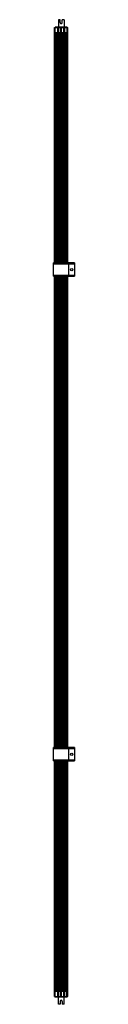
# Model space of a CAD drawing. Header units: millimetres. Extents: x 753 to 791, y 173 to 1956.
import ezdxf

# ---------------------------------------------------------------- set-up
doc = ezdxf.new("R2010")
doc.units = ezdxf.units.MM
doc.header["$LTSCALE"] = 138.419791
doc.layers.get('0').update_dxf_attribs({"linetype": 'CONTINUOUS'})

msp = doc.modelspace()

# ---------------------------------------------------------------- linework, layer by layer
at = {"color": 7, "linetype": 'Continuous'}
for p, q in [((761.4, 1955.8), (761.4, 1942.5)), ((764.5, 1955.8), (761.4, 1955.8)), ((764.5, 1950.6), (764.5, 1955.8)), ((768.4, 1950.6), (768.4, 1955.8)), ((771.6, 1955.8), (768.4, 1955.8)), ((771.6, 1955.8), (771.6, 1942.5)), ((754.5, 1515.3), (754.5, 1941.8)), ((754.5, 1941.8), (778.5, 1941.8)), ((755.5, 1513.8), (755.5, 1942.5)), ((759.7, 1931.8), (755.5, 1931.8)), ((777.4, 1942.5), (755.6, 1942.5)), ((756.5, 1515.3), (756.5, 1931.8)), ((757.5, 1515.3), (757.5, 1929.3)), ((758.3, 1929.3), (757.5, 1929.3)), ((758.3, 1515.3), (758.3, 1929.3)), ((758.6, 1515.3), (758.6, 1931.8)), ((759.7, 1941.8), (759.7, 1515.3)), ((760.3, 1515.3), (760.3, 1941.8)), ((761.3, 1515.3), (761.3, 1941.8)), ((765.4, 1931.8), (761.3, 1931.8)), ((761.9, 1515.3), (761.9, 1931.8)), ((762.9, 1515.3), (762.9, 1931.8)), ((763.2, 1515.3), (763.2, 1929.3)), ((764, 1929.3), (763.2, 1929.3)), ((764, 1515.3), (764, 1929.3)), ((764.4, 1515.3), (764.4, 1931.8)), ((765.4, 1515.3), (765.4, 1941.8)), ((766, 1515.3), (766, 1941.8)), ((767, 1515.3), (767, 1941.8)), ((771.1, 1931.8), (767, 1931.8)), ((767.7, 1515.3), (767.7, 1931.8)), ((768.7, 1515.3), (768.7, 1931.8)), ((769, 1515.3), (769, 1929.3)), ((769.8, 1929.3), (769, 1929.3)), ((769.8, 1515.3), (769.8, 1929.3)), ((770.1, 1515.3), (770.1, 1931.8)), ((771.1, 1515.3), (771.1, 1941.8)), ((771.8, 1515.3), (771.8, 1941.8)), ((772.8, 1515.3), (772.8, 1941.8)), ((777.5, 1931.8), (772.8, 1931.8)), ((773.4, 1515.3), (773.4, 1931.8)), ((774.4, 1515.3), (774.4, 1931.8)), ((774.7, 1515.3), (774.7, 1929.3)), ((775.5, 1929.3), (774.7, 1929.3)), ((775.5, 1515.3), (775.5, 1929.3)), ((776.5, 1515.3), (776.5, 1931.8)), ((777.4, 1942.5), (777.5, 1942.1)), ((777.5, 1515.3), (777.5, 1941.8)), ((778.5, 1515.3), (778.5, 1941.8)), ((757.5, 1888.5), (758.3, 1888.5)), ((757.5, 1882.2), (758.3, 1882.2)), ((763.2, 1888.5), (764, 1888.5)), ((763.2, 1882.2), (764, 1882.2)), ((769, 1888.5), (769.8, 1888.5)), ((769, 1882.2), (769.8, 1882.2)), ((774.7, 1888.5), (775.5, 1888.5)), ((774.7, 1882.2), (775.5, 1882.2)), ((757.5, 1840.5), (758.3, 1840.5)), ((763.2, 1840.5), (764, 1840.5)), ((769, 1840.5), (769.8, 1840.5)), ((774.7, 1840.5), (775.5, 1840.5)), ((757.5, 1834.2), (758.3, 1834.2)), ((763.2, 1834.2), (764, 1834.2)), ((769, 1834.2), (769.8, 1834.2)), ((774.7, 1834.2), (775.5, 1834.2)), ((757.5, 1792.5), (758.3, 1792.5)), ((757.5, 1786.2), (758.3, 1786.2)), ((763.2, 1792.5), (764, 1792.5)), ((763.2, 1786.2), (764, 1786.2)), ((769, 1792.5), (769.8, 1792.5)), ((769, 1786.2), (769.8, 1786.2)), ((774.7, 1792.5), (775.5, 1792.5)), ((774.7, 1786.2), (775.5, 1786.2)), ((757.5, 1744.5), (758.3, 1744.5)), ((757.5, 1738.2), (758.3, 1738.2)), ((763.2, 1744.5), (764, 1744.5)), ((763.2, 1738.2), (764, 1738.2)), ((769, 1744.5), (769.8, 1744.5)), ((769, 1738.2), (769.8, 1738.2)), ((774.7, 1744.5), (775.5, 1744.5)), ((774.7, 1738.2), (775.5, 1738.2)), ((757.5, 1696.5), (758.3, 1696.5)), ((763.2, 1696.5), (764, 1696.5)), ((769, 1696.5), (769.8, 1696.5)), ((774.7, 1696.5), (775.5, 1696.5)), ((757.5, 1690.2), (758.3, 1690.2)), ((763.2, 1690.2), (764, 1690.2)), ((769, 1690.2), (769.8, 1690.2)), ((774.7, 1690.2), (775.5, 1690.2)), ((757.5, 1648.5), (758.3, 1648.5)), ((757.5, 1642.2), (758.3, 1642.2)), ((763.2, 1648.5), (764, 1648.5)), ((763.2, 1642.2), (764, 1642.2)), ((769, 1648.5), (769.8, 1648.5)), ((769, 1642.2), (769.8, 1642.2)), ((774.7, 1648.5), (775.5, 1648.5)), ((774.7, 1642.2), (775.5, 1642.2)), ((757.5, 1600.5), (758.3, 1600.5)), ((757.5, 1594.2), (758.3, 1594.2)), ((763.2, 1600.5), (764, 1600.5)), ((763.2, 1594.2), (764, 1594.2)), ((769, 1600.5), (769.8, 1600.5)), ((769, 1594.2), (769.8, 1594.2)), ((774.7, 1600.5), (775.5, 1600.5)), ((774.7, 1594.2), (775.5, 1594.2)), ((757.5, 1552.5), (758.3, 1552.5)), ((763.2, 1552.5), (764, 1552.5)), ((769, 1552.5), (769.8, 1552.5)), ((774.7, 1552.5), (775.5, 1552.5)), ((757.5, 1546.2), (758.3, 1546.2)), ((763.2, 1546.2), (764, 1546.2)), ((769, 1546.2), (769.8, 1546.2)), ((774.7, 1546.2), (775.5, 1546.2)), ((752.5, 1491.3), (752.5, 1515.3)), ((790.5, 1515.3), (752.5, 1515.3)), ((752.5, 1513.8), (790.5, 1513.8)), ((780.5, 1492.8), (780.5, 1513.8)), ((787.5, 1513.8), (787.5, 1515.3)), ((790.5, 1515.3), (790.5, 1491.3)), ((790.5, 1492.8), (752.5, 1492.8)), ((752.5, 1491.3), (790.5, 1491.3)), ((754.5, 637.6), (754.5, 1491.3)), ((755.5, 636.1), (755.5, 1492.8)), ((756.5, 637.6), (756.5, 1491.3)), ((757.5, 637.6), (757.5, 1491.3)), ((758.3, 637.6), (758.3, 1491.3)), ((758.6, 637.6), (758.6, 1491.3)), ((759.7, 637.6), (759.7, 1491.3)), ((760.3, 637.6), (760.3, 1491.3)), ((761.3, 637.6), (761.3, 1491.3)), ((761.9, 637.6), (761.9, 1491.3)), ((762.9, 637.6), (762.9, 1491.3)), ((763.2, 637.6), (763.2, 1491.3)), ((764, 637.6), (764, 1491.3)), ((764.4, 637.6), (764.4, 1491.3)), ((765.4, 637.6), (765.4, 1491.3)), ((766, 637.6), (766, 1491.3)), ((767, 637.6), (767, 1491.3)), ((767.7, 637.6), (767.7, 1491.3)), ((768.7, 637.6), (768.7, 1491.3)), ((769, 637.6), (769, 1491.3)), ((769.8, 637.6), (769.8, 1491.3)), ((770.1, 637.6), (770.1, 1491.3)), ((771.1, 637.6), (771.1, 1491.3)), ((771.8, 637.6), (771.8, 1491.3)), ((772.8, 637.6), (772.8, 1491.3)), ((773.4, 637.6), (773.4, 1491.3)), ((774.4, 637.6), (774.4, 1491.3)), ((774.7, 637.6), (774.7, 1491.3)), ((775.5, 637.6), (775.5, 1491.3)), ((776.5, 637.6), (776.5, 1491.3)), ((777.5, 637.6), (777.5, 1491.3)), ((778.5, 637.6), (778.5, 1491.3)), ((787.5, 1491.3), (787.5, 1492.8)), ((757.5, 1456.5), (758.3, 1456.5)), ((757.5, 1450.2), (758.3, 1450.2)), ((763.2, 1456.5), (764, 1456.5)), ((763.2, 1450.2), (764, 1450.2)), ((769, 1456.5), (769.8, 1456.5)), ((769, 1450.2), (769.8, 1450.2)), ((774.7, 1456.5), (775.5, 1456.5)), ((774.7, 1450.2), (775.5, 1450.2)), ((757.5, 1408.5), (758.3, 1408.5)), ((757.5, 1402.2), (758.3, 1402.2)), ((763.2, 1408.5), (764, 1408.5)), ((763.2, 1402.2), (764, 1402.2)), ((769, 1408.5), (769.8, 1408.5)), ((769, 1402.2), (769.8, 1402.2)), ((774.7, 1408.5), (775.5, 1408.5)), ((774.7, 1402.2), (775.5, 1402.2)), ((757.5, 1360.5), (758.3, 1360.5)), ((763.2, 1360.5), (764, 1360.5)), ((769, 1360.5), (769.8, 1360.5)), ((774.7, 1360.5), (775.5, 1360.5)), ((757.5, 1354.2), (758.3, 1354.2)), ((763.2, 1354.2), (764, 1354.2)), ((769, 1354.2), (769.8, 1354.2)), ((774.7, 1354.2), (775.5, 1354.2)), ((757.5, 1312.5), (758.3, 1312.5)), ((757.5, 1306.2), (758.3, 1306.2)), ((763.2, 1312.5), (764, 1312.5)), ((763.2, 1306.2), (764, 1306.2)), ((769, 1312.5), (769.8, 1312.5)), ((769, 1306.2), (769.8, 1306.2)), ((774.7, 1312.5), (775.5, 1312.5)), ((774.7, 1306.2), (775.5, 1306.2)), ((757.5, 1264.5), (758.3, 1264.5)), ((757.5, 1258.2), (758.3, 1258.2)), ((763.2, 1264.5), (764, 1264.5)), ((763.2, 1258.2), (764, 1258.2)), ((769, 1264.5), (769.8, 1264.5)), ((769, 1258.2), (769.8, 1258.2)), ((774.7, 1264.5), (775.5, 1264.5)), ((774.7, 1258.2), (775.5, 1258.2)), ((757.5, 1216.5), (758.3, 1216.5)), ((763.2, 1216.5), (764, 1216.5)), ((769, 1216.5), (769.8, 1216.5)), ((774.7, 1216.5), (775.5, 1216.5)), ((757.5, 1210.2), (758.3, 1210.2)), ((763.2, 1210.2), (764, 1210.2)), ((769, 1210.2), (769.8, 1210.2)), ((774.7, 1210.2), (775.5, 1210.2)), ((757.5, 1168.5), (758.3, 1168.5)), ((757.5, 1162.2), (758.3, 1162.2)), ((763.2, 1168.5), (764, 1168.5)), ((763.2, 1162.2), (764, 1162.2)), ((769, 1168.5), (769.8, 1168.5)), ((769, 1162.2), (769.8, 1162.2)), ((774.7, 1168.5), (775.5, 1168.5)), ((774.7, 1162.2), (775.5, 1162.2)), ((757.5, 1120.5), (758.3, 1120.5)), ((757.5, 1114.2), (758.3, 1114.2)), ((763.2, 1120.5), (764, 1120.5)), ((763.2, 1114.2), (764, 1114.2)), ((769, 1120.5), (769.8, 1120.5)), ((769, 1114.2), (769.8, 1114.2)), ((774.7, 1120.5), (775.5, 1120.5)), ((774.7, 1114.2), (775.5, 1114.2)), ((757.5, 1072.5), (758.3, 1072.5)), ((763.2, 1072.5), (764, 1072.5)), ((769, 1072.5), (769.8, 1072.5)), ((774.7, 1072.5), (775.5, 1072.5)), ((757.5, 1066.2), (758.3, 1066.2)), ((763.2, 1066.2), (764, 1066.2)), ((769, 1066.2), (769.8, 1066.2)), ((774.7, 1066.2), (775.5, 1066.2)), ((757.5, 1024.5), (758.3, 1024.5)), ((757.5, 1018.2), (758.3, 1018.2)), ((763.2, 1024.5), (764, 1024.5)), ((763.2, 1018.2), (764, 1018.2)), ((769, 1024.5), (769.8, 1024.5)), ((769, 1018.2), (769.8, 1018.2)), ((774.7, 1024.5), (775.5, 1024.5)), ((774.7, 1018.2), (775.5, 1018.2)), ((757.5, 976.5), (758.3, 976.5)), ((757.5, 970.2), (758.3, 970.2)), ((763.2, 976.5), (764, 976.5)), ((763.2, 970.2), (764, 970.2)), ((769, 976.5), (769.8, 976.5)), ((769, 970.2), (769.8, 970.2)), ((774.7, 976.5), (775.5, 976.5)), ((774.7, 970.2), (775.5, 970.2)), ((757.5, 928.5), (758.3, 928.5)), ((763.2, 928.5), (764, 928.5)), ((769, 928.5), (769.8, 928.5)), ((774.7, 928.5), (775.5, 928.5)), ((757.5, 922.2), (758.3, 922.2)), ((763.2, 922.2), (764, 922.2)), ((769, 922.2), (769.8, 922.2)), ((774.7, 922.2), (775.5, 922.2)), ((757.5, 880.5), (758.3, 880.5)), ((757.5, 874.2), (758.3, 874.2)), ((763.2, 880.5), (764, 880.5)), ((763.2, 874.2), (764, 874.2)), ((769, 880.5), (769.8, 880.5)), ((769, 874.2), (769.8, 874.2)), ((774.7, 880.5), (775.5, 880.5)), ((774.7, 874.2), (775.5, 874.2)), ((757.5, 832.5), (758.3, 832.5)), ((757.5, 826.2), (758.3, 826.2)), ((763.2, 832.5), (764, 832.5)), ((763.2, 826.2), (764, 826.2)), ((769, 832.5), (769.8, 832.5)), ((769, 826.2), (769.8, 826.2)), ((774.7, 832.5), (775.5, 832.5)), ((774.7, 826.2), (775.5, 826.2)), ((757.5, 784.5), (758.3, 784.5)), ((757.5, 778.2), (758.3, 778.2)), ((763.2, 784.5), (764, 784.5)), ((763.2, 778.2), (764, 778.2)), ((769, 784.5), (769.8, 784.5)), ((769, 778.2), (769.8, 778.2)), ((774.7, 784.5), (775.5, 784.5)), ((774.7, 778.2), (775.5, 778.2)), ((757.5, 736.5), (758.3, 736.5)), ((763.2, 736.5), (764, 736.5)), ((769, 736.5), (769.8, 736.5)), ((774.7, 736.5), (775.5, 736.5)), ((757.5, 730.2), (758.3, 730.2)), ((763.2, 730.2), (764, 730.2)), ((769, 730.2), (769.8, 730.2)), ((774.7, 730.2), (775.5, 730.2)), ((757.5, 688.5), (758.3, 688.5)), ((757.5, 682.2), (758.3, 682.2)), ((763.2, 688.5), (764, 688.5)), ((763.2, 682.2), (764, 682.2)), ((769, 688.5), (769.8, 688.5)), ((769, 682.2), (769.8, 682.2)), ((774.7, 688.5), (775.5, 688.5)), ((774.7, 682.2), (775.5, 682.2)), ((790.5, 637.6), (752.5, 637.6)), ((752.5, 613.6), (752.5, 637.6)), ((752.5, 636.1), (790.5, 636.1)), ((757.5, 640.5), (758.3, 640.5)), ((763.2, 640.5), (764, 640.5)), ((769, 640.5), (769.8, 640.5)), ((774.7, 640.5), (775.5, 640.5)), ((780.5, 615.1), (780.5, 636.1)), ((787.5, 636.1), (787.5, 637.6)), ((790.5, 637.6), (790.5, 613.6)), ((790.5, 615.1), (752.5, 615.1)), ((752.5, 613.6), (790.5, 613.6)), ((754.5, 186.8), (754.5, 613.6)), ((755.5, 186.8), (755.5, 615.1)), ((756.5, 196.8), (756.5, 613.6)), ((757.5, 199.3), (757.5, 613.6)), ((758.3, 199.3), (758.3, 613.6)), ((758.6, 196.8), (758.6, 613.6)), ((759.7, 613.6), (759.7, 186.8)), ((760.3, 186.8), (760.3, 613.6)), ((761.3, 186.8), (761.3, 613.6)), ((761.9, 196.8), (761.9, 613.6)), ((762.9, 196.8), (762.9, 613.6)), ((763.2, 199.3), (763.2, 613.6)), ((764, 199.3), (764, 613.6)), ((764.4, 196.8), (764.4, 613.6)), ((765.4, 186.8), (765.4, 613.6)), ((766, 186.8), (766, 613.6)), ((767, 186.8), (767, 613.6)), ((767.7, 196.8), (767.7, 613.6)), ((768.7, 196.8), (768.7, 613.6)), ((769, 199.3), (769, 613.6)), ((769.8, 199.3), (769.8, 613.6)), ((770.1, 196.8), (770.1, 613.6)), ((771.1, 186.8), (771.1, 613.6)), ((771.8, 186.8), (771.8, 613.6)), ((772.8, 186.8), (772.8, 613.6)), ((773.4, 196.8), (773.4, 613.6)), ((774.4, 196.8), (774.4, 613.6)), ((774.7, 199.3), (774.7, 613.6)), ((775.5, 199.3), (775.5, 613.6)), ((776.5, 196.8), (776.5, 613.6)), ((777.5, 186.8), (777.5, 613.6)), ((778.5, 186.8), (778.5, 613.6)), ((787.5, 613.6), (787.5, 615.1)), ((757.5, 592.5), (758.3, 592.5)), ((763.2, 592.5), (764, 592.5)), ((769, 592.5), (769.8, 592.5)), ((774.7, 592.5), (775.5, 592.5)), ((757.5, 586.2), (758.3, 586.2)), ((763.2, 586.2), (764, 586.2)), ((769, 586.2), (769.8, 586.2)), ((774.7, 586.2), (775.5, 586.2)), ((757.5, 544.5), (758.3, 544.5)), ((757.5, 538.2), (758.3, 538.2)), ((763.2, 544.5), (764, 544.5)), ((763.2, 538.2), (764, 538.2)), ((769, 544.5), (769.8, 544.5)), ((769, 538.2), (769.8, 538.2)), ((774.7, 544.5), (775.5, 544.5)), ((774.7, 538.2), (775.5, 538.2)), ((757.5, 496.5), (758.3, 496.5)), ((757.5, 490.2), (758.3, 490.2)), ((763.2, 496.5), (764, 496.5)), ((763.2, 490.2), (764, 490.2)), ((769, 496.5), (769.8, 496.5)), ((769, 490.2), (769.8, 490.2)), ((774.7, 496.5), (775.5, 496.5)), ((774.7, 490.2), (775.5, 490.2)), ((757.5, 448.5), (758.3, 448.5)), ((763.2, 448.5), (764, 448.5)), ((769, 448.5), (769.8, 448.5)), ((774.7, 448.5), (775.5, 448.5)), ((757.5, 442.2), (758.3, 442.2)), ((763.2, 442.2), (764, 442.2)), ((769, 442.2), (769.8, 442.2)), ((774.7, 442.2), (775.5, 442.2)), ((757.5, 400.5), (758.3, 400.5)), ((757.5, 394.2), (758.3, 394.2)), ((763.2, 400.5), (764, 400.5)), ((763.2, 394.2), (764, 394.2)), ((769, 400.5), (769.8, 400.5)), ((769, 394.2), (769.8, 394.2)), ((774.7, 400.5), (775.5, 400.5)), ((774.7, 394.2), (775.5, 394.2)), ((757.5, 352.5), (758.3, 352.5)), ((757.5, 346.2), (758.3, 346.2)), ((763.2, 352.5), (764, 352.5)), ((763.2, 346.2), (764, 346.2)), ((769, 352.5), (769.8, 352.5)), ((769, 346.2), (769.8, 346.2)), ((774.7, 352.5), (775.5, 352.5)), ((774.7, 346.2), (775.5, 346.2)), ((757.5, 304.5), (758.3, 304.5)), ((763.2, 304.5), (764, 304.5)), ((769, 304.5), (769.8, 304.5)), ((774.7, 304.5), (775.5, 304.5)), ((757.5, 298.2), (758.3, 298.2)), ((763.2, 298.2), (764, 298.2)), ((769, 298.2), (769.8, 298.2)), ((774.7, 298.2), (775.5, 298.2)), ((757.5, 256.5), (758.3, 256.5)), ((757.5, 250.2), (758.3, 250.2)), ((763.2, 256.5), (764, 256.5)), ((763.2, 250.2), (764, 250.2)), ((769, 256.5), (769.8, 256.5)), ((769, 250.2), (769.8, 250.2)), ((774.7, 256.5), (775.5, 256.5)), ((774.7, 250.2), (775.5, 250.2)), ((755.5, 196.8), (759.7, 196.8)), ((757.5, 208.5), (758.3, 208.5)), ((757.5, 199.3), (758.3, 199.3)), ((761.3, 196.8), (765.4, 196.8)), ((763.2, 208.5), (764, 208.5)), ((763.2, 199.3), (764, 199.3)), ((767, 196.8), (771.1, 196.8)), ((769, 208.5), (769.8, 208.5)), ((769, 199.3), (769.8, 199.3)), ((772.8, 196.8), (776.9, 196.8)), ((774.7, 208.5), (775.5, 208.5)), ((774.7, 199.3), (775.5, 199.3)), ((776.9, 186.1), (776.9, 196.8)), ((754.5, 186.8), (778.5, 186.8)), ((755.1, 186.8), (755.1, 186.1)), ((755.1, 186.1), (776.9, 186.1)), ((761.4, 172.8), (761.4, 186.1)), ((771.6, 172.8), (771.6, 186.1)), ((764.5, 172.8), (761.4, 172.8)), ((764.5, 178.1), (764.5, 172.8)), ((768.4, 178.1), (768.4, 172.8)), ((771.6, 172.8), (768.4, 172.8))]:
    msp.add_line(p, q, dxfattribs=at)
for centre in [(785.5, 1503.3), (785.5, 625.6)]:
    msp.add_circle(centre, 2, dxfattribs=at)
for centre, start, end in [((766.5, 1950.6), 180, 360), ((766.5, 178.1), 0, 180)]:
    msp.add_arc(centre, 1.95, start, end, dxfattribs=at)

doc.saveas('drawing.dxf')
